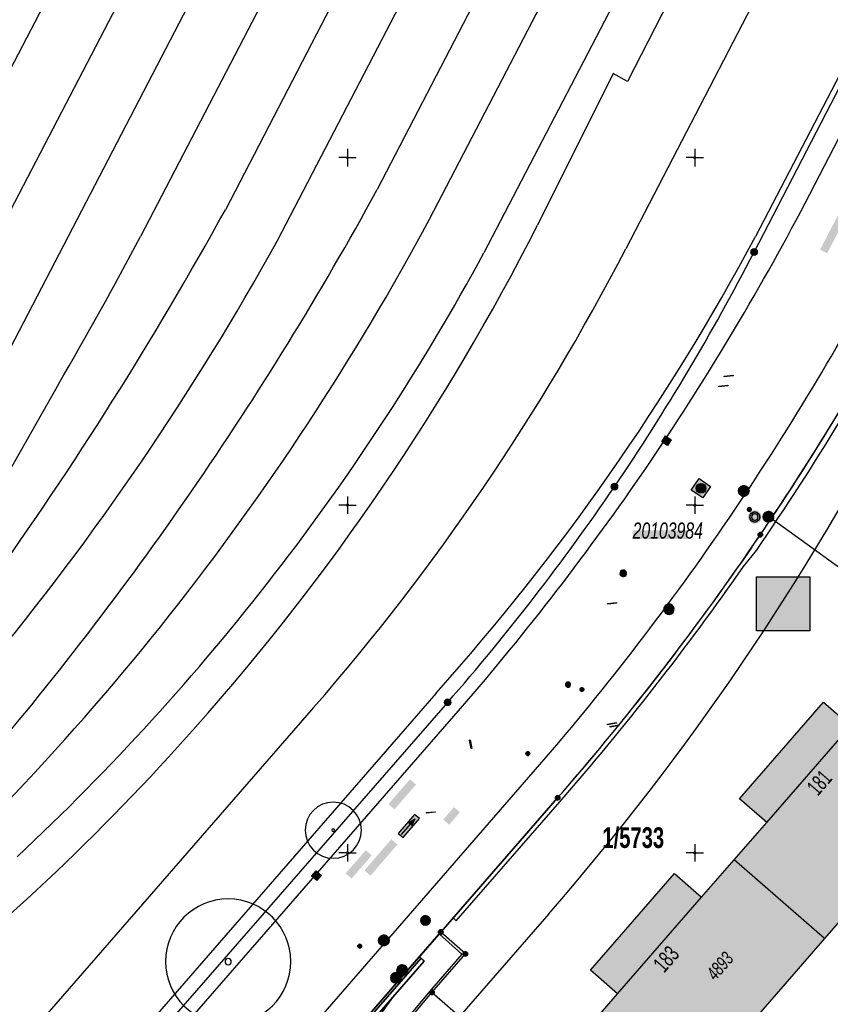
# Model space of a CAD drawing. Header units: metres. Extents: x 2695560 to 2696939, y 1260529 to 1262050.
# Tile 90 of 256: x 2696252 to 2696311, y 1260614 to 1260685. Entities that reach past the tile are written whole.
import ezdxf

# ---------------------------------------------------------------- set-up
doc = ezdxf.new("R2010")
doc.units = ezdxf.units.M
doc.linetypes.add('AUSGEZOGEN', pattern=[0])
for name, color, linetype in [('XR$1$AV_Flächen (EO)', 7, 'AUSGEZOGEN'), ('XR$1$AV_Gebäudeflächen (BB)', 7, 'AUSGEZOGEN'), ('XR$1$AV_Grenzpunkte', 7, 'AUSGEZOGEN'), ('XR$1$AV_Grundstück-Nr.', 7, 'AUSGEZOGEN'), ('XR$1$AV_Haus-Nr.', 7, 'AUSGEZOGEN'), ('XR$1$AV_Koordinatennetzpunkte', 7, 'AUSGEZOGEN'), ('XR$1$AV_Lagefixpunkt-Nr.', 7, 'AUSGEZOGEN'), ('XR$1$AV_Lagefixpunkte', 7, 'AUSGEZOGEN'), ('XR$1$AV_Linien (BB)', 7, 'AUSGEZOGEN'), ('XR$1$AV_Linien (EO)', 7, 'AUSGEZOGEN'), ('XR$1$AV_Versicherung-Nr.', 7, 'AUSGEZOGEN'), ('XR$1$AV_Waldflächen', 7, 'AUSGEZOGEN'), ('XR$1$AW_LK_Einlaufschacht alt', 24, 'AUSGEZOGEN'), ('XR$1$AW_LK_Schachtdeckel', 24, 'AUSGEZOGEN'), ('XR$1$AW_LK_Zwischenpunkt', 24, 'AUSGEZOGEN'), ('XR$1$EW_LK_Bauwerk', 1, 'AUSGEZOGEN'), ('XR$1$EW_LK_Knoten', 1, 'AUSGEZOGEN'), ('XR$1$GA_LK_Rohrleitungsteil', 32, 'AUSGEZOGEN'), ('XR$1$GR_Baum', 94, 'AUSGEZOGEN'), ('XR$1$Liegenschaftsgrenzen', 7, 'AUSGEZOGEN'), ('XR$1$PFAV', 255, 'AUSGEZOGEN'), ('XR$1$PFAW', 255, 'AUSGEZOGEN'), ('XR$1$PFEW', 255, 'AUSGEZOGEN'), ('XR$1$PFWA', 255, 'AUSGEZOGEN'), ('XR$1$RAEW', 8, 'AUSGEZOGEN'), ('XR$1$RP_Abstandslinie', 7, 'AUSGEZOGEN'), ('XR$1$WA_LK_Absperrarmatur', 171, 'AUSGEZOGEN'), ('XR$1$WA_LK_Hydrant', 171, 'AUSGEZOGEN'), ('XR$1$WA_LK_Rohrleitungsteil', 171, 'AUSGEZOGEN')]:
    doc.layers.add(name, color=color, linetype=linetype)
doc.styles.add('ARIAL', font='arial.ttf')

# ---------------------------------------------------------------- blocks, each defined once
blk = doc.blocks.new('COMPLEXOBJECT_34')
at = {"layer": 'XR$1$AV_Linien (BB)', "color": 7, "linetype": 'AUSGEZOGEN', "transparency": 33554687}
blk.add_line((6281.385, 10636.491), (6251.595, 10602.222), dxfattribs=at)
blk.add_lwpolyline([(6328.453, 10715.707), (6321.08, 10701.459), (6304.361, 10669.328)], dxfattribs=at)
blk.add_arc((6155.881, 10748.762), 168.392, 318.18525, 331.8539, dxfattribs=at)
blk = doc.blocks.new('COMPLEXOBJECT_188')
at = {"layer": 'XR$1$AV_Linien (BB)', "color": 7, "linetype": 'AUSGEZOGEN', "transparency": 33554687}
blk.add_lwpolyline([(6281.591, 10619.165), (6281.71, 10619.3), (6290.12, 10628.95)], dxfattribs=at)
for centre, radius, start, end in [((6139.857, 10759.932), 199.327, 326.19751, 331.94771), ((6159.054, 10746.663), 175.994, 325.85503, 326.31011), ((6139.245, 10760.322), 200.055, 318.95279, 325.80186)]:
    blk.add_arc(centre, radius, start, end, dxfattribs=at)
blk = doc.blocks.new('COMPLEXOBJECT_196')
at = {"layer": 'XR$1$AV_Linien (BB)', "color": 7, "linetype": 'AUSGEZOGEN', "transparency": 33554687}
blk.add_line((6253.43, 10601.263), (6283.142, 10635.387), dxfattribs=at)
blk.add_lwpolyline([(6307.931, 10671.737), (6322.854, 10700.536), (6330.439, 10715.192)], dxfattribs=at)
for centre, radius, start, end in [((6139.11, 10760.226), 190.607, 325.66601, 332.33827), ((6139.12, 10760.243), 190.608, 319.07739, 325.6603)]:
    blk.add_arc(centre, radius, start, end, dxfattribs=at)
blk = doc.blocks.new('COMPLEXOBJECT_266')
at = {"layer": 'XR$1$AV_Linien (BB)', "color": 7, "linetype": 'AUSGEZOGEN', "transparency": 33554687}
blk.add_lwpolyline([(6316.395, 10721.962), (6295.14, 10680.469), (6294.128, 10681.042), (6288.675, 10670.141)], dxfattribs=at)
for centre, radius, start, end in [((6135.648, 10747.979), 171.686, 318.41591, 333.03958), ((6135.647, 10747.992), 171.695, 308.12751, 318.41288)]:
    blk.add_arc(centre, radius, start, end, dxfattribs=at)
blk = doc.blocks.new('COMPLEXOBJECT_273')
at = {"layer": 'XR$1$AV_Linien (BB)', "color": 7, "linetype": 'AUSGEZOGEN', "transparency": 33554687}
blk.add_line((6259.793, 10597.938), (6288.849, 10631.345), dxfattribs=at)
for centre, radius, start, end in [((6139.253, 10760.279), 197.491, 325.72808, 332.13334), ((6139.1, 10760.383), 197.676, 319.24875, 325.72821)]:
    blk.add_arc(centre, radius, start, end, dxfattribs=at)
blk = doc.blocks.new('COMPLEXOBJECT_929')
at = {"layer": 'XR$1$AV_Flächen (EO)', "color": 7, "linetype": 'AUSGEZOGEN', "transparency": 33554687}
for p, q in [((6316.12, 10666.005), (6315.767, 10666.193)), ((6304.091, 10646.975), (6303.258, 10645.773)), ((6303.504, 10645.602), (6304.42, 10646.749)), ((6290.12, 10628.95), (6282.593, 10620.313))]:
    blk.add_line(p, q, dxfattribs=at)
blk.add_lwpolyline([(6282.593, 10620.313), (6282.819, 10620.116), (6290.273, 10628.669)], dxfattribs=at)
for centre, radius, start, end in [((6139.066, 10760.393), 200.242, 325.50019, 331.93781), ((6139.19, 10760.326), 200.501, 325.49594, 331.9381), ((6140.27, 10759.518), 198.754, 318.93365, 325.08991), ((6140.561, 10759.286), 198.682, 318.89683, 325.09691)]:
    blk.add_arc(centre, radius, start, end, dxfattribs=at)
blk = doc.blocks.new('COMPLEXOBJECT_974')
at = {"layer": 'XR$1$AV_Linien (EO)', "color": 7, "linetype": 'AUSGEZOGEN', "transparency": 33554687}
blk.add_line((6290.077, 10746.761), (6237.503, 10645.808), dxfattribs=at)
blk = doc.blocks.new('COMPLEXOBJECT_984')
at = {"layer": 'XR$1$AV_Linien (EO)', "color": 7, "linetype": 'AUSGEZOGEN', "transparency": 33554687}
blk.add_line((6280.898, 10670.571), (6313.499, 10733.318), dxfattribs=at)
blk.add_arc((6110.874, 10761.858), 192.981, 311.51517, 331.76834, dxfattribs=at)
blk = doc.blocks.new('COMPLEXOBJECT_995')
at = {"layer": 'XR$1$AV_Linien (EO)', "color": 7, "linetype": 'AUSGEZOGEN', "transparency": 33554687}
blk.add_line((6317.542, 10731.082), (6284.819, 10668.148), dxfattribs=at)
blk.add_arc((6134.476, 10749.724), 171.049, 313.04642, 331.51593, dxfattribs=at)
blk = doc.blocks.new('COMPLEXOBJECT_996')
at = {"layer": 'XR$1$AV_Linien (EO)', "color": 7, "linetype": 'AUSGEZOGEN', "transparency": 33554687}
blk.add_line((6309.697, 10735.444), (6277.138, 10672.708), dxfattribs=at)
blk.add_arc((6061.789, 10790.324), 245.375, 319.4326, 331.35807, dxfattribs=at)
blk = doc.blocks.new('COMPLEXOBJECT_1000')
at = {"layer": 'XR$1$AV_Linien (EO)', "color": 7, "linetype": 'AUSGEZOGEN', "transparency": 33554687}
blk.add_line((6269.962, 10669.038), (6305.656, 10737.727), dxfattribs=at)
blk.add_arc((6094.819, 10765.88), 200.134, 320.3405, 331.06042, dxfattribs=at)
blk = doc.blocks.new('COMPLEXOBJECT_1006')
at = {"layer": 'XR$1$AV_Linien (EO)', "color": 7, "linetype": 'AUSGEZOGEN', "transparency": 33554687}
blk.add_line((6243.887, 10648.137), (6293.95, 10744.481), dxfattribs=at)
blk = doc.blocks.new('COMPLEXOBJECT_1008')
at = {"layer": 'XR$1$AV_Linien (EO)', "color": 7, "linetype": 'AUSGEZOGEN', "transparency": 33554687}
blk.add_line((6301.831, 10739.911), (6266.215, 10671.254), dxfattribs=at)
blk.add_arc((6025.731, 10803.992), 274.685, 324.42742, 331.10307, dxfattribs=at)
blk = doc.blocks.new('COMPLEXOBJECT_1028')
at = {"layer": 'XR$1$AV_Linien (EO)', "color": 7, "linetype": 'AUSGEZOGEN', "transparency": 33554687}
for p, q in [((6297.924, 10742.165), (6260.111, 10669.322)), ((6254.209, 10658.717), (6233.874, 10622.971))]:
    blk.add_line(p, q, dxfattribs=at)
blk.add_arc((5970.853, 10823.358), 327.716, 329.84174, 331.96377, dxfattribs=at)
blk = doc.blocks.new('COMPLEXOBJECT_1317')
at = {"layer": 'XR$1$Liegenschaftsgrenzen', "color": 7, "linetype": 'AUSGEZOGEN', "transparency": 33554687}
blk.add_line((6252.518, 10601.74), (6282.21, 10635.82), dxfattribs=at)
blk.add_lwpolyline([(6304.26, 10668.21), (6332.87, 10723.44), (6340.47, 10737.28)], dxfattribs=at)
for centre, radius, start, end in [((6158.016, 10743.849), 164.647, 325.81109, 332.65154), ((6158.228, 10744.142), 164.636, 318.85675, 325.68541)]:
    blk.add_arc(centre, radius, start, end, dxfattribs=at)
blk = doc.blocks.new('COMPLEXOBJECT_1325')
at = {"layer": 'XR$1$Liegenschaftsgrenzen', "color": 7, "linetype": 'AUSGEZOGEN', "transparency": 33554687}
blk.add_line((6325.37, 10684.69), (6316.9, 10668.35), dxfattribs=at)
blk.add_arc((6139.304, 10760.263), 199.971, 326.2069, 332.63665, dxfattribs=at)
blk = doc.blocks.new('COMPLEXOBJECT_1326')
at = {"layer": 'XR$1$Liegenschaftsgrenzen', "color": 7, "linetype": 'AUSGEZOGEN', "transparency": 33554687}
blk.add_line((6290.12, 10628.95), (6281.71, 10619.3), dxfattribs=at)
for centre, radius, start, end in [((6159.054, 10746.663), 175.994, 325.85503, 326.31011), ((6139.245, 10760.322), 200.055, 318.95279, 325.80186)]:
    blk.add_arc(centre, radius, start, end, dxfattribs=at)
blk = doc.blocks.new('BWAV1')
at = {"layer": 'XR$1$PFAV', "transparency": 33554687}
blk.add_hatch(color=7, dxfattribs=at).paths.add_polyline_path([(0.67, 0), (0.656, 0.135), (0.616, 0.264), (0.55, 0.383), (0.462, 0.486), (0.354, 0.569), (0.233, 0.628), (0.101, 0.662), (-0.034, 0.669), (-0.168, 0.649), (-0.295, 0.602), (-0.41, 0.53), (-0.508, 0.436), (-0.586, 0.325), (-0.639, 0.201), (-0.667, 0.068), (-0.667, -0.068), (-0.639, -0.201), (-0.586, -0.325), (-0.508, -0.436), (-0.41, -0.53), (-0.295, -0.602), (-0.168, -0.649), (-0.034, -0.669), (0.101, -0.662), (0.233, -0.628), (0.354, -0.569), (0.462, -0.486), (0.55, -0.383), (0.616, -0.264), (0.656, -0.135)])
at = {"color": 7, "transparency": 33554687}
for radius, start, end in [(0.5, 91.19481, 268.80519), (0.326, 91.19481, 268.80519), (0.5, 268.80519, 91.19481), (0.326, 268.80519, 91.19481)]:
    blk.add_arc((0, 0), radius, start, end, dxfattribs=at)
at = {"layer": 'XR$1$PFAV', "transparency": 33554687}
blk.add_circle((0, 0), 0.5, dxfattribs=at)
blk = doc.blocks.new('BAV15')
at = {"layer": 'XR$1$PFAV', "transparency": 33554687}
blk.add_hatch(color=7, dxfattribs=at).paths.add_polyline_path([(0.5, 0), (0.49, 0.1), (0.46, 0.2), (0.41, 0.29), (0.34, 0.36), (0.26, 0.42), (0.17, 0.47), (0.08, 0.49), (-0.03, 0.5), (-0.13, 0.48), (-0.22, 0.45), (-0.31, 0.4), (-0.38, 0.33), (-0.44, 0.24), (-0.48, 0.15), (-0.5, 0.05), (-0.5, -0.05), (-0.48, -0.15), (-0.44, -0.24), (-0.38, -0.33), (-0.31, -0.4), (-0.22, -0.45), (-0.13, -0.48), (-0.03, -0.5), (0.08, -0.49), (0.17, -0.47), (0.26, -0.42), (0.34, -0.36), (0.41, -0.29), (0.46, -0.2), (0.49, -0.1)])
at = {"color": 7, "transparency": 33554687}
for start, end in [(90, 270), (270, 90)]:
    blk.add_arc((0, 0), 0.5, start, end, dxfattribs=at)
at = {"layer": 'XR$1$PFAV', "transparency": 33554687}
blk.add_circle((0, 0), 0.5, dxfattribs=at)
blk = doc.blocks.new('BAV2041')
at = {"color": 7, "transparency": 33554687}
for p, q in [((-0.05, 0), (-0.5, 0)), ((0, 0.5), (0, 0.05)), ((0.05, 0), (0.5, 0)), ((0, -0.05), (0, -0.5))]:
    blk.add_line(p, q, dxfattribs=at)
blk.add_circle((0, 0), 0.05, dxfattribs=at)
for start, end in [(90, 270), (270, 90)]:
    blk.add_arc((0, 0), 0.05, start, end, dxfattribs=at)
blk = doc.blocks.new('COMPLEXOBJECT_1463')
at = {"layer": 'XR$1$RP_Abstandslinie', "color": 7, "linetype": 'AUSGEZOGEN', "transparency": 33554687}
blk.add_line((6289.49, 10620.619), (6266.622, 10594.369), dxfattribs=at)
blk.add_arc((6145.458, 10746.097), 191.023, 318.93823, 332.58209, dxfattribs=at)
blk = doc.blocks.new('COMPLEXOBJECT_1464')
at = {"layer": 'XR$1$RP_Abstandslinie', "color": 7, "linetype": 'AUSGEZOGEN', "transparency": 33554687}
for p, q in [((6320.138, 10716.861), (6295.024, 10668.443)), ((6272.565, 10635.444), (6246.116, 10605.085))]:
    blk.add_line(p, q, dxfattribs=at)
blk.add_arc((6145.895, 10745.798), 167.998, 318.93802, 332.58385, dxfattribs=at)
blk = doc.blocks.new('WBGR1')
at = {"color": 94, "transparency": 33554687}
for radius, start, end in [(1, 90, 270), (1, 270, 90), (0.05, 90, 270), (0.05, 270, 90)]:
    blk.add_arc((0, 0), radius, start, end, dxfattribs=at)
blk = doc.blocks.new('BAW2089')
at = {"layer": 'XR$1$PFAW', "transparency": 33554687}
blk.add_hatch(color=7, dxfattribs=at).paths.add_polyline_path([(-0.5, 0.5), (-0.5, -0.5), (0.5, -0.5), (0.5, 0.5)])
at = {"transparency": 33554687}
blk.add_lwpolyline([(-0.5, 0.5), (0.5, 0.5), (0.5, -0.5), (-0.5, -0.5), (-0.5, 0.5)], close=True, dxfattribs=at)
at = {"layer": 'XR$1$PFAW', "transparency": 33554687}
blk.add_lwpolyline([(-0.5, 0.5), (0.5, 0.5), (0.5, -0.5), (-0.5, -0.5), (-0.5, 0.5)], close=True, dxfattribs=at)
blk = doc.blocks.new('BAW2098')
at = {"true_color": 0x000000, "transparency": 33554687}
blk.add_hatch(color=18, dxfattribs=at).paths.add_polyline_path([(0.66, 0.26), (0.66, 0.06), (1, 0.16)])
at = {"layer": 'XR$1$PFAW', "transparency": 33554687}
blk.add_hatch(color=7, dxfattribs=at).paths.add_polyline_path([(-0.05, 0.01), (1.15, 0.01), (1.15, 0.31), (-0.05, 0.31)])
at = {"transparency": 33554687}
for p, q in [((0, 0.16), (0.66, 0.16)), ((0.66, 0.26), (1, 0.16)), ((0.66, 0.26), (1, 0.16)), ((0.66, 0.06), (0.66, 0.26)), ((0.66, 0.06), (1, 0.16)), ((1, 0.16), (0.66, 0.06))]:
    blk.add_line(p, q, dxfattribs=at)
blk.add_lwpolyline([(0.66, 0.26), (1, 0.16), (0.66, 0.06), (0.66, 0.26)], close=True, dxfattribs=at)
at = {"layer": 'XR$1$PFAW', "transparency": 33554687}
blk.add_lwpolyline([(-0.05, 0.01), (1.15, 0.01), (1.15, 0.31), (-0.05, 0.31), (-0.05, 0.01)], close=True, dxfattribs=at)
blk = doc.blocks.new('BAW2092')
at = {"true_color": 0x000000, "transparency": 33554687}
blk.add_hatch(color=18, dxfattribs=at).paths.add_polyline_path([(-0.03, 0.5), (-0.03, -0.5), (0.03, -0.5), (0.03, 0.5)])
at = {"transparency": 33554687}
blk.add_lwpolyline([(-0.03, 0.5), (0.03, 0.5), (0.03, -0.5), (-0.03, -0.5), (-0.03, 0.5)], close=True, dxfattribs=at)
blk = doc.blocks.new('BAW2087')
at = {"lineweight": 25, "true_color": 0x000000, "transparency": 33554687}
h = blk.add_hatch(color=18, dxfattribs=at)
h.paths.add_polyline_path([(-0.5, 0.5), (-0.5, -0.5), (0.5, -0.5), (0.5, 0.5)])
h.paths.add_polyline_path([(0.337, -0.069), (0.316, -0.136), (0.282, -0.196), (0.237, -0.249), (0.182, -0.292), (0.119, -0.322), (0.052, -0.34), (-0.017, -0.343), (-0.086, -0.333), (-0.151, -0.309), (-0.21, -0.272), (-0.261, -0.224), (-0.301, -0.167), (-0.328, -0.103), (-0.342, -0.035), (-0.342, 0.035), (-0.328, 0.103), (-0.301, 0.167), (-0.261, 0.224), (-0.21, 0.272), (-0.151, 0.309), (-0.086, 0.333), (-0.017, 0.343), (0.052, 0.34), (0.119, 0.322), (0.182, 0.292), (0.237, 0.249), (0.282, 0.196), (0.316, 0.136), (0.337, 0.069), (0.344, 0)], flags=16)
at = {"layer": 'XR$1$PFAW', "lineweight": 25, "transparency": 33554687}
blk.add_hatch(color=7, dxfattribs=at).paths.add_polyline_path([(0.344, 0), (0.337, 0.069), (0.316, 0.136), (0.282, 0.196), (0.237, 0.249), (0.182, 0.292), (0.119, 0.322), (0.052, 0.34), (-0.017, 0.343), (-0.086, 0.333), (-0.151, 0.309), (-0.21, 0.272), (-0.261, 0.224), (-0.301, 0.167), (-0.328, 0.103), (-0.342, 0.035), (-0.342, -0.035), (-0.328, -0.103), (-0.301, -0.167), (-0.261, -0.224), (-0.21, -0.272), (-0.151, -0.309), (-0.086, -0.333), (-0.017, -0.343), (0.052, -0.34), (0.119, -0.322), (0.182, -0.292), (0.237, -0.249), (0.282, -0.196), (0.316, -0.136), (0.337, -0.069)])
at = {"lineweight": 25, "transparency": 33554687}
for p, q in [((-0.5, 0.5, 0.993), (0.5, 0.5, 0.993)), ((-0.5, -0.5, 0.993), (-0.5, 0.5, 0.993)), ((0.5, 0.5, 0.993), (0.5, -0.5, 0.993)), ((0.5, -0.5, 0.993), (-0.5, -0.5, 0.993))]:
    blk.add_line(p, q, dxfattribs=at)
blk.add_circle((0, 0), 0.344, dxfattribs=at)
at = {"layer": 'XR$1$PFAW', "lineweight": 25, "transparency": 33554687}
blk.add_line((-0.5, 0.5), (0.5, 0.5), dxfattribs=at)
at = {"layer": 'XR$1$PFAW', "color": 31, "lineweight": 25, "transparency": 33554687}
for p, q in [((-0.5, -0.5), (-0.5, 0.5)), ((0.5, 0.5), (0.5, -0.5)), ((0.5, -0.5), (-0.5, -0.5))]:
    blk.add_line(p, q, dxfattribs=at)
at = {"layer": 'XR$1$PFAW', "lineweight": 25, "transparency": 33554687}
blk.add_circle((0, 0), 0.344, dxfattribs=at)
blk = doc.blocks.new('BAW2088')
at = {"layer": 'XR$1$PFAW', "transparency": 33554687}
blk.add_hatch(color=253, dxfattribs=at).paths.add_polyline_path([(0.51, 0), (0.5, 0.101), (0.47, 0.197), (0.421, 0.286), (0.355, 0.362), (0.275, 0.424), (0.184, 0.469), (0.086, 0.494), (-0.015, 0.499), (-0.115, 0.484), (-0.21, 0.449), (-0.296, 0.395), (-0.369, 0.326), (-0.427, 0.243), (-0.467, 0.15), (-0.487, 0.051), (-0.487, -0.051), (-0.467, -0.15), (-0.427, -0.243), (-0.369, -0.326), (-0.296, -0.395), (-0.21, -0.449), (-0.115, -0.484), (-0.015, -0.499), (0.086, -0.494), (0.184, -0.469), (0.275, -0.424), (0.355, -0.362), (0.421, -0.286), (0.47, -0.197), (0.5, -0.101)])
at = {"transparency": 33554687}
for start, end in [(91.19481, 268.80519), (268.80519, 91.19481)]:
    blk.add_arc((0.01, 0), 0.5, start, end, dxfattribs=at)
at = {"layer": 'XR$1$PFAW', "transparency": 33554687}
blk.add_circle((0.01, 0), 0.5, dxfattribs=at)
blk = doc.blocks.new('BWA2013')
at = {"true_color": 0x000000, "transparency": 33554687}
blk.add_hatch(color=18, dxfattribs=at).paths.add_polyline_path([(-0.29, -0.41), (0.35, 0.36), (0.29, 0.41), (-0.35, -0.36)])
at = {"transparency": 33554687}
blk.add_lwpolyline([(-0.29, -0.41), (-0.35, -0.36), (0.29, 0.41), (0.35, 0.36), (-0.29, -0.41)], close=True, dxfattribs=at)
blk = doc.blocks.new('BWA2009')
at = {"true_color": 0x000000, "transparency": 33554687}
blk.add_hatch(color=18, dxfattribs=at).paths.add_polyline_path([(0.333, 0), (0.327, 0.067), (0.306, 0.131), (0.274, 0.19), (0.23, 0.242), (0.176, 0.283), (0.116, 0.313), (0.05, 0.329), (-0.017, 0.333), (-0.084, 0.323), (-0.147, 0.299), (-0.204, 0.264), (-0.253, 0.217), (-0.291, 0.162), (-0.318, 0.1), (-0.332, 0.034), (-0.332, -0.034), (-0.318, -0.1), (-0.291, -0.162), (-0.253, -0.217), (-0.204, -0.264), (-0.147, -0.299), (-0.084, -0.323), (-0.017, -0.333), (0.05, -0.329), (0.116, -0.313), (0.176, -0.283), (0.23, -0.242), (0.274, -0.19), (0.306, -0.131), (0.327, -0.067)])
at = {"layer": 'XR$1$PFWA', "transparency": 33554687}
blk.add_hatch(color=7, dxfattribs=at).paths.add_polyline_path([(0.5, 0), (0.49, 0.101), (0.459, 0.197), (0.41, 0.286), (0.344, 0.362), (0.264, 0.424), (0.174, 0.469), (0.076, 0.494), (-0.025, 0.499), (-0.125, 0.484), (-0.22, 0.449), (-0.306, 0.395), (-0.379, 0.326), (-0.437, 0.243), (-0.477, 0.15), (-0.497, 0.051), (-0.497, -0.051), (-0.477, -0.15), (-0.437, -0.243), (-0.379, -0.326), (-0.306, -0.395), (-0.22, -0.449), (-0.125, -0.484), (-0.025, -0.499), (0.076, -0.494), (0.174, -0.469), (0.264, -0.424), (0.344, -0.362), (0.41, -0.286), (0.459, -0.197), (0.49, -0.101)])
at = {"transparency": 33554687}
blk.add_circle((0, 0), 0.333, dxfattribs=at)
for start, end in [(90, 180), (180, 270), (0, 90), (270, 0)]:
    blk.add_arc((0, 0), 0.5, start, end, dxfattribs=at)
at = {"layer": 'XR$1$PFWA', "transparency": 33554687}
blk.add_circle((0, 0), 0.5, dxfattribs=at)
blk = doc.blocks.new('BWA957')
at = {"true_color": 0x000000, "transparency": 33554687}
blk.add_hatch(color=18, dxfattribs=at).paths.add_polyline_path([(0.5, 0), (0.49, 0.101), (0.459, 0.197), (0.41, 0.286), (0.344, 0.362), (0.264, 0.424), (0.174, 0.469), (0.076, 0.494), (-0.025, 0.499), (-0.125, 0.484), (-0.22, 0.449), (-0.306, 0.395), (-0.379, 0.326), (-0.437, 0.243), (-0.477, 0.15), (-0.497, 0.051), (-0.497, -0.051), (-0.477, -0.15), (-0.437, -0.243), (-0.379, -0.326), (-0.306, -0.395), (-0.22, -0.449), (-0.125, -0.484), (-0.025, -0.499), (0.076, -0.494), (0.174, -0.469), (0.264, -0.424), (0.344, -0.362), (0.41, -0.286), (0.459, -0.197), (0.49, -0.101)])
at = {"transparency": 33554687}
for start, end in [(90, 180), (180, 270), (0, 90), (270, 0)]:
    blk.add_arc((0, 0), 0.5, start, end, dxfattribs=at)
blk = doc.blocks.new('BWA965')
at = {"layer": 'XR$1$PFWA', "transparency": 33554687}
blk.add_hatch(color=7, dxfattribs=at).paths.add_polyline_path([(0, 0.5), (-0.05, 0.5), (-0.1, 0.49), (-0.15, 0.48), (-0.2, 0.46), (-0.24, 0.44), (-0.29, 0.41), (-0.33, 0.38), (-0.36, 0.34), (-0.4, 0.31), (-0.42, 0.26), (-0.45, 0.22), (-0.47, 0.17), (-0.48, 0.13), (-0.49, 0.08), (-0.5, 0.03), (-0.5, -0.03), (-0.49, -0.08), (-0.48, -0.13), (-0.47, -0.17), (-0.45, -0.22), (-0.42, -0.26), (-0.4, -0.31), (-0.36, -0.34), (-0.33, -0.38), (-0.29, -0.41), (-0.24, -0.44), (-0.2, -0.46), (-0.15, -0.48), (-0.1, -0.49), (-0.05, -0.5), (0, -0.5), (0.05, -0.5), (0.1, -0.49), (0.15, -0.48), (0.2, -0.46), (0.24, -0.44), (0.29, -0.41), (0.33, -0.38), (0.36, -0.34), (0.4, -0.31), (0.42, -0.26), (0.45, -0.22), (0.47, -0.17), (0.48, -0.13), (0.49, -0.08), (0.5, -0.03), (0.5, 0.03), (0.49, 0.08), (0.48, 0.13), (0.47, 0.17), (0.45, 0.22), (0.42, 0.26), (0.4, 0.31), (0.36, 0.34), (0.33, 0.38), (0.29, 0.41), (0.24, 0.44), (0.2, 0.46), (0.15, 0.48), (0.1, 0.49), (0.05, 0.5)])
at = {"transparency": 33554687}
blk.add_line((0, 0.5), (0, -0.5), dxfattribs=at)
for start, end in [(90, 270), (270, 90)]:
    blk.add_arc((0, 0), 0.5, start, end, dxfattribs=at)
blk = doc.blocks.new('BGA2013')
at = {"transparency": 33554687}
blk.add_hatch(color=36, dxfattribs=at).paths.add_polyline_path([(-0.29, -0.41), (0.35, 0.36), (0.29, 0.41), (-0.35, -0.36)])
at = {"color": 32, "transparency": 33554687}
blk.add_lwpolyline([(-0.29, -0.41), (-0.35, -0.36), (0.29, 0.41), (0.35, 0.36), (-0.29, -0.41)], close=True, dxfattribs=at)
blk = doc.blocks.new('BEWLP2574')
at = {"layer": 'XR$1$PFEW', "transparency": 33554687}
blk.add_hatch(color=7, dxfattribs=at).paths.add_polyline_path([(-0.5, 0), (-0.5, -0.05), (-0.49, -0.1), (-0.48, -0.15), (-0.46, -0.2), (-0.44, -0.24), (-0.41, -0.29), (-0.38, -0.33), (-0.34, -0.36), (-0.31, -0.4), (-0.26, -0.42), (-0.22, -0.45), (-0.17, -0.47), (-0.13, -0.48), (-0.08, -0.49), (-0.03, -0.5), (0.03, -0.5), (0.08, -0.49), (0.13, -0.48), (0.17, -0.47), (0.22, -0.45), (0.26, -0.42), (0.31, -0.4), (0.34, -0.36), (0.38, -0.33), (0.41, -0.29), (0.44, -0.24), (0.46, -0.2), (0.48, -0.15), (0.49, -0.1), (0.5, -0.05), (0.5, 0), (0.5, 0.05), (0.49, 0.1), (0.48, 0.15), (0.46, 0.2), (0.44, 0.24), (0.41, 0.29), (0.38, 0.33), (0.34, 0.36), (0.31, 0.39), (0.26, 0.42), (0.22, 0.45), (0.17, 0.47), (0.13, 0.48), (0.08, 0.49), (0.03, 0.5), (-0.03, 0.5), (-0.08, 0.49), (-0.13, 0.48), (-0.17, 0.47), (-0.22, 0.45), (-0.26, 0.42), (-0.31, 0.39), (-0.34, 0.36), (-0.38, 0.33), (-0.41, 0.29), (-0.44, 0.24), (-0.46, 0.2), (-0.48, 0.15), (-0.49, 0.1), (-0.5, 0.05)])
at = {"color": 1, "transparency": 33554687}
for start, end in [(90, 180), (0, 90), (180, 270), (270, 0)]:
    blk.add_arc((0, 0), 0.5, start, end, dxfattribs=at)
at = {"layer": 'XR$1$PFEW', "transparency": 33554687}
blk.add_circle((0, 0), 0.5, dxfattribs=at)
blk = doc.blocks.new('BEWLP2549_S')
at = {"layer": 'XR$1$PFEW', "transparency": 33554687}
blk.add_hatch(color=7, dxfattribs=at).paths.add_polyline_path([(0.5, 0), (0.49, 0.101), (0.459, 0.197), (0.41, 0.286), (0.344, 0.362), (0.264, 0.424), (0.174, 0.469), (0.076, 0.494), (-0.025, 0.499), (-0.125, 0.484), (-0.22, 0.449), (-0.306, 0.395), (-0.379, 0.326), (-0.437, 0.243), (-0.477, 0.15), (-0.497, 0.051), (-0.497, -0.051), (-0.477, -0.15), (-0.437, -0.243), (-0.379, -0.326), (-0.306, -0.395), (-0.22, -0.449), (-0.125, -0.484), (-0.025, -0.499), (0.076, -0.494), (0.174, -0.469), (0.264, -0.424), (0.344, -0.362), (0.41, -0.286), (0.459, -0.197), (0.49, -0.101)])
at = {"color": 1, "transparency": 33554687}
for p, q in [((0.354, -0.354), (-0.354, 0.354)), ((-0.354, -0.354), (0.354, 0.354))]:
    blk.add_line(p, q, dxfattribs=at)
for start, end in [(91.38095, 268.61905), (268.61905, 91.38095)]:
    blk.add_arc((0, 0), 0.5, start, end, dxfattribs=at)
at = {"layer": 'XR$1$PFEW', "transparency": 33554687}
blk.add_circle((0, 0), 0.5, dxfattribs=at)
blk = doc.blocks.new('BEW957')
at = {"layer": 'XR$1$RAEW', "transparency": 33554687}
blk.add_hatch(color=1, dxfattribs=at).paths.add_polyline_path([(-0.5, 0), (-0.5, -0.05), (-0.49, -0.1), (-0.48, -0.15), (-0.46, -0.2), (-0.44, -0.24), (-0.41, -0.29), (-0.38, -0.33), (-0.34, -0.36), (-0.31, -0.4), (-0.26, -0.42), (-0.22, -0.45), (-0.17, -0.47), (-0.13, -0.48), (-0.08, -0.49), (-0.03, -0.5), (0.03, -0.5), (0.08, -0.49), (0.13, -0.48), (0.17, -0.47), (0.22, -0.45), (0.26, -0.42), (0.31, -0.4), (0.34, -0.36), (0.38, -0.33), (0.41, -0.29), (0.44, -0.24), (0.46, -0.2), (0.48, -0.15), (0.49, -0.1), (0.5, -0.05), (0.5, 0), (0.5, 0.05), (0.49, 0.1), (0.48, 0.15), (0.46, 0.2), (0.44, 0.24), (0.41, 0.29), (0.38, 0.33), (0.34, 0.36), (0.31, 0.4), (0.26, 0.42), (0.22, 0.45), (0.17, 0.47), (0.13, 0.48), (0.08, 0.49), (0.03, 0.5), (-0.03, 0.5), (-0.08, 0.49), (-0.13, 0.48), (-0.17, 0.47), (-0.22, 0.45), (-0.26, 0.42), (-0.31, 0.4), (-0.34, 0.36), (-0.38, 0.33), (-0.41, 0.29), (-0.44, 0.24), (-0.46, 0.2), (-0.48, 0.15), (-0.49, 0.1), (-0.5, 0.05)])
at = {"color": 1, "transparency": 33554687}
for start, end in [(90, 180), (180, 270), (0, 90), (270, 0)]:
    blk.add_arc((0, 0), 0.5, start, end, dxfattribs=at)
at = {"layer": 'XR$1$RAEW', "color": 1, "transparency": 33554687}
blk.add_circle((0, 0), 0.5, dxfattribs=at)

msp = doc.modelspace()

# ---------------------------------------------------------------- hatches: boundary and pattern name
at = {"transparency": 33554687}
for points in [[(2696309.975, 1260668.198), (2696310.486, 1260667.931), (2696311.857, 1260670.556), (2696311.347, 1260670.823)], [(2696296.488, 1260647.995), (2696296.488, 1260647.392), (2696300.389, 1260647.392), (2696300.389, 1260647.995)], [(2696305.393, 1260644.666), (2696305.393, 1260640.765), (2696309.247, 1260640.765), (2696309.247, 1260644.666)], [(2696278.918, 1260628.316), (2696279.354, 1260627.937), (2696280.904, 1260629.718), (2696280.468, 1260630.097)], [(2696282.858, 1260627.198), (2696283.287, 1260626.829), (2696284.06, 1260627.726), (2696283.631, 1260628.095)], [(2696277.191, 1260623.542), (2696277.627, 1260623.166), (2696279.562, 1260625.408), (2696279.126, 1260625.785)], [(2696275.839, 1260623.33), (2696276.267, 1260622.958), (2696277.717, 1260624.626), (2696277.289, 1260624.998)]]:
    msp.add_hatch(color=7, dxfattribs=at).paths.add_polyline_path(points)
at = {"layer": 'XR$1$AV_Gebäudeflächen (BB)', "true_color": 0xd2d2d2, "transparency": 33554687}
for points in [[(2696303.797, 1260624.307), (2696310.301, 1260618.65), (2696314.898, 1260623.936), (2696316.409, 1260625.673), (2696321.164, 1260631.14), (2696314.66, 1260636.797), (2696312.179, 1260633.944), (2696310.217, 1260635.651), (2696304.172, 1260628.7), (2696306.134, 1260626.994)], [(2696303.797, 1260624.307), (2696301.454, 1260621.613), (2696299.493, 1260623.319), (2696293.448, 1260616.368), (2696295.41, 1260614.662), (2696292.929, 1260611.81), (2696299.433, 1260606.153), (2696304.181, 1260611.613), (2696305.704, 1260613.364), (2696310.301, 1260618.65)]]:
    msp.add_hatch(color=254, dxfattribs=at).paths.add_polyline_path(points)
at = {"layer": 'XR$1$AV_Waldflächen', "transparency": 33554687}
h = msp.add_hatch(dxfattribs=at)
h.set_pattern_fill('MUSTER', scale=15000, style=0, pattern_type=2)
h.set_pattern_definition([(0, (2725855, 1291000), (15000, 15000), [15000, -15000]), (90, (2725855, 1291000), (-15000, 15000), [15000, -15000])])
h.paths.add_polyline_path([(2696239.035, 1260609.102), (2696252.565, 1260602.032), (2696282.355, 1260636.301), (2696283.215, 1260637.27), (2696284.068, 1260638.246), (2696284.913, 1260639.228), (2696285.751, 1260640.217), (2696286.581, 1260641.212), (2696287.403, 1260642.214), (2696288.218, 1260643.221), (2696289.025, 1260644.235), (2696289.824, 1260645.256), (2696290.615, 1260646.282), (2696291.398, 1260647.314), (2696292.173, 1260648.353), (2696292.941, 1260649.397), (2696293.7, 1260650.447), (2696294.451, 1260651.503), (2696295.194, 1260652.565), (2696295.929, 1260653.633), (2696296.655, 1260654.706), (2696297.373, 1260655.784), (2696298.083, 1260656.868), (2696298.785, 1260657.958), (2696299.478, 1260659.053), (2696300.162, 1260660.153), (2696300.839, 1260661.259), (2696301.506, 1260662.369), (2696302.165, 1260663.485), (2696302.816, 1260664.606), (2696303.458, 1260665.732), (2696304.091, 1260666.862), (2696304.715, 1260667.998), (2696305.331, 1260669.138), (2696322.05, 1260701.269), (2696329.423, 1260715.517), (2696327.376, 1260716.566), (2696317.365, 1260721.772), (2696296.11, 1260680.279), (2696295.098, 1260680.852), (2696289.645, 1260669.951), (2696288.999, 1260668.694), (2696288.343, 1260667.442), (2696287.676, 1260666.195), (2696286.999, 1260664.954), (2696286.312, 1260663.719), (2696285.615, 1260662.49), (2696284.907, 1260661.266), (2696284.19, 1260660.048), (2696283.463, 1260658.836), (2696282.725, 1260657.63), (2696281.978, 1260656.43), (2696281.221, 1260655.236), (2696280.454, 1260654.049), (2696279.677, 1260652.868), (2696278.891, 1260651.693), (2696278.095, 1260650.525), (2696277.289, 1260649.364), (2696276.474, 1260648.209), (2696275.65, 1260647.061), (2696274.816, 1260645.919), (2696273.972, 1260644.785), (2696273.12, 1260643.658), (2696272.258, 1260642.537), (2696271.386, 1260641.424), (2696270.506, 1260640.318), (2696269.617, 1260639.22), (2696268.718, 1260638.128), (2696267.811, 1260637.044), (2696266.895, 1260635.968), (2696265.97, 1260634.899), (2696265.036, 1260633.838), (2696264.374, 1260633.096), (2696263.708, 1260632.358), (2696263.037, 1260631.624), (2696262.362, 1260630.894), (2696261.683, 1260630.168), (2696261, 1260629.446), (2696260.312, 1260628.728), (2696259.621, 1260628.013), (2696258.925, 1260627.303), (2696258.225, 1260626.597), (2696257.521, 1260625.895), (2696256.813, 1260625.197), (2696256.101, 1260624.503), (2696255.385, 1260623.813), (2696254.665, 1260623.127), (2696253.941, 1260622.446), (2696253.213, 1260621.768), (2696252.482, 1260621.095), (2696251.746, 1260620.426), (2696251.006, 1260619.762), (2696250.263, 1260619.102), (2696249.516, 1260618.446), (2696248.765, 1260617.794), (2696248.01, 1260617.147), (2696247.252, 1260616.504), (2696246.49, 1260615.865), (2696245.724, 1260615.231), (2696244.954, 1260614.602), (2696244.181, 1260613.977), (2696243.404, 1260613.356), (2696242.624, 1260612.74)], flags=0)

# ---------------------------------------------------------------- linework, layer by layer
at = {"color": 24, "lineweight": -3, "transparency": 33554687}
msp.add_lwpolyline([(2696305.393, 1260644.666), (2696309.247, 1260644.666), (2696309.247, 1260640.765), (2696305.393, 1260640.765), (2696305.393, 1260644.666)], close=True, dxfattribs=at)
at = {"layer": 'XR$1$AV_Flächen (EO)', "color": 7, "linetype": 'AUSGEZOGEN', "transparency": 33554687}
msp.add_lwpolyline([(2696279.552, 1260611.796), (2696282.05, 1260614.77), (2696284.45, 1260617.55), (2696282.68, 1260619.11), (2696282.561, 1260618.975), (2696284.197, 1260617.532), (2696281.908, 1260614.881), (2696279.414, 1260611.912), (2696278.669, 1260610.998), (2696278.824, 1260610.872), (2696279.552, 1260611.796)], close=True, dxfattribs=at)
msp.add_lwpolyline([(2696263.472, 1260596.332), (2696281.492, 1260617.023), (2696281.266, 1260617.221), (2696263.199, 1260596.475)], dxfattribs=at)
at = {"layer": 'XR$1$AV_Linien (BB)', "color": 7, "linetype": 'AUSGEZOGEN', "transparency": 33554687}
for p, q in [((2696310.301, 1260618.65), (2696303.797, 1260624.307)), ((2696281.134, 1260617.335), (2696282.561, 1260618.975)), ((2696263.035, 1260596.561), (2696281.134, 1260617.335))]:
    msp.add_line(p, q, dxfattribs=at)
for points in [[(2696303.797, 1260624.307), (2696306.134, 1260626.994), (2696304.172, 1260628.7), (2696310.217, 1260635.651), (2696312.179, 1260633.944), (2696314.66, 1260636.797), (2696321.164, 1260631.14), (2696316.409, 1260625.673), (2696314.898, 1260623.936), (2696310.301, 1260618.65)], [(2696299.433, 1260606.153), (2696292.929, 1260611.81), (2696295.41, 1260614.662), (2696293.448, 1260616.368), (2696299.493, 1260623.319), (2696301.454, 1260621.613), (2696303.797, 1260624.307)], [(2696282.561, 1260618.975), (2696284.197, 1260617.532), (2696282.05, 1260615.032), (2696279.414, 1260611.912), (2696278.669, 1260610.998), (2696268.186, 1260596.644), (2696266.999, 1260594.489)], [(2696310.301, 1260618.65), (2696305.704, 1260613.364), (2696304.181, 1260611.613), (2696299.433, 1260606.153)], [(2696265.715, 1260595.16), (2696266.959, 1260597.395), (2696279.297, 1260614.503), (2696281.492, 1260617.023), (2696281.134, 1260617.335)]]:
    msp.add_lwpolyline(points, dxfattribs=at)
at = {"layer": 'XR$1$AV_Linien (EO)', "color": 7, "linetype": 'AUSGEZOGEN', "transparency": 33554687}
for p, q in [((2696219.439, 1260619.342), (2696287.077, 1260748.932)), ((2696306.134, 1260626.994), (2696312.179, 1260633.944)), ((2696295.41, 1260614.662), (2696301.454, 1260621.613))]:
    msp.add_line(p, q, dxfattribs=at)
msp.add_lwpolyline([(2696263.199, 1260596.475), (2696281.266, 1260617.221), (2696281.492, 1260617.023), (2696263.472, 1260596.332)], dxfattribs=at)
at = {"layer": 'XR$1$Liegenschaftsgrenzen', "color": 7, "linetype": 'AUSGEZOGEN', "transparency": 33554687}
for p, q in [((2696330.15, 1260631.74), (2696306.46, 1260648.85)), ((2696282.68, 1260619.11), (2696263.035, 1260596.561))]:
    msp.add_line(p, q, dxfattribs=at)
msp.add_lwpolyline([(2696300.98, 1260598.24), (2696282.05, 1260614.77), (2696284.45, 1260617.55), (2696282.68, 1260619.11)], dxfattribs=at)

# ---------------------------------------------------------------- block references
at = {"layer": 'XR$1$AV_Flächen (EO)', "color": 7, "linetype": 'AUSGEZOGEN', "lineweight": -3, "transparency": 33554687}
msp.add_blockref('COMPLEXOBJECT_929', (2690000.97, 1249999.81), dxfattribs=at)
at = {"layer": 'XR$1$AV_Grenzpunkte', "color": 7, "linetype": 'AUSGEZOGEN', "lineweight": -3, "transparency": 33554687}
for p, xscale, yscale in [((2696305.23, 1260668.02), 0.4549999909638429, 0.4549999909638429), ((2696295.18, 1260651.14), 0.4549999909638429, 0.4549999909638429), ((2696306.46, 1260648.85), 0.3249999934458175, 0.3249999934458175), ((2696305.68, 1260647.69), 0.3249999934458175, 0.3249999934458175), ((2696283.18, 1260635.63), 0.4549999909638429, 0.4549999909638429), ((2696291.09, 1260628.76), 0.3249999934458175, 0.3249999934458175), ((2696282.68, 1260619.11), 0.3249999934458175, 0.3249999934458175), ((2696284.45, 1260617.55), 0.3249999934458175, 0.3249999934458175), ((2696282.05, 1260614.77), 0.3249999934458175, 0.3249999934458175)]:
    msp.add_blockref('BAV15', p, dxfattribs=dict(at, xscale=xscale, yscale=yscale))
at = {"layer": 'XR$1$AV_Koordinatennetzpunkte', "color": 7, "linetype": 'AUSGEZOGEN', "lineweight": -3, "transparency": 33554687, "xscale": 1.25, "yscale": 1.25}
for p in [(2696275.97, 1260674.81), (2696300.97, 1260674.81), (2696275.97, 1260649.81), (2696300.97, 1260649.81), (2696275.97, 1260624.81), (2696300.97, 1260624.81)]:
    msp.add_blockref('BAV2041', p, dxfattribs=at)
at = {"layer": 'XR$1$AV_Lagefixpunkte', "color": 7, "linetype": 'AUSGEZOGEN', "lineweight": -3, "transparency": 33554687, "xscale": 0.7199999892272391, "yscale": 0.7199999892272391}
msp.add_blockref('BWAV1', (2696305.272, 1260648.964, 450.479), dxfattribs=at)
at = {"layer": 'XR$1$AV_Linien (BB)', "color": 7, "linetype": 'AUSGEZOGEN', "lineweight": -3, "transparency": 33554687}
for name in ['COMPLEXOBJECT_266', 'COMPLEXOBJECT_34', 'COMPLEXOBJECT_196', 'COMPLEXOBJECT_273', 'COMPLEXOBJECT_188']:
    msp.add_blockref(name, (2690000.97, 1249999.81), dxfattribs=at)
at = {"layer": 'XR$1$AV_Linien (EO)', "color": 7, "linetype": 'AUSGEZOGEN', "lineweight": -3, "transparency": 33554687}
for name in ['COMPLEXOBJECT_974', 'COMPLEXOBJECT_1006', 'COMPLEXOBJECT_1028', 'COMPLEXOBJECT_1008', 'COMPLEXOBJECT_1000', 'COMPLEXOBJECT_996', 'COMPLEXOBJECT_984', 'COMPLEXOBJECT_995']:
    msp.add_blockref(name, (2690000.97, 1249999.81), dxfattribs=at)
at = {"layer": 'XR$1$AW_LK_Einlaufschacht alt', "color": 24, "linetype": 'AUSGEZOGEN', "lineweight": -3, "transparency": 33554687, "xscale": 0.5000000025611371, "yscale": 0.5000000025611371, "rotation": 48.99975586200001}
msp.add_blockref('BAW2089', (2696273.745, 1260623.162), dxfattribs=at)
at = {"layer": 'XR$1$AW_LK_Schachtdeckel', "color": 24, "linetype": 'AUSGEZOGEN', "lineweight": -3, "transparency": 33554687}
for name, p, xscale, yscale, rotation in [('BAW2089', (2696298.924, 1260654.447), 0.5000000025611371, 0.5000000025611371, 57.655544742), ('BAW2088', (2696304.488, 1260650.85), 0.7578193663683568, 0.7578193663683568, 234.996749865), ('BAW2088', (2696278.592, 1260618.501), 0.7578193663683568, 0.7578193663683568, 144.942672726)]:
    msp.add_blockref(name, p, dxfattribs=dict(at, xscale=xscale, yscale=yscale, rotation=rotation))
at = {"layer": 'XR$1$AW_LK_Schachtdeckel', "color": 24, "linetype": 'AUSGEZOGEN', "lineweight": -3, "transparency": 33554687, "rotation": 55.38746643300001}
msp.add_blockref('BAW2087', (2696301.403, 1260651.029), dxfattribs=at)
at = {"layer": 'XR$1$AW_LK_Zwischenpunkt', "color": 24, "linetype": 'AUSGEZOGEN', "lineweight": -3, "transparency": 33554687}
for name, p, xscale, yscale, rotation in [('BAW2092', (2696295.02, 1260642.76), 0.6249999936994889, 0.6249999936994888, 276.7493824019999), ('BAW2092', (2696284.83, 1260632.62), 0.6249999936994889, 0.6249999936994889, 191.6461270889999), ('BAW2092', (2696281.97, 1260627.72), 0.6249999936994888, 0.6249999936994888, 275.573944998), ('BAW2098', (2696280.027, 1260625.962), 1.499999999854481, 1.499999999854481, 49.199462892)]:
    msp.add_blockref(name, p, dxfattribs=dict(at, xscale=xscale, yscale=yscale, rotation=rotation))
at = {"layer": 'XR$1$EW_LK_Bauwerk', "color": 1, "linetype": 'AUSGEZOGEN', "lineweight": -3, "transparency": 33554687, "xscale": 0.6874999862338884, "yscale": 0.6874999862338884}
msp.add_blockref('BEWLP2574', (2696281.581, 1260619.947), dxfattribs=at)
at = {"layer": 'XR$1$EW_LK_Knoten', "color": 1, "linetype": 'AUSGEZOGEN', "lineweight": -3, "transparency": 33554687, "xscale": 0.2749999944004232, "yscale": 0.2749999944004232}
for p in [(2696304.884, 1260649.505), (2696292.838, 1260636.56), (2696288.942, 1260631.946), (2696276.848, 1260618.094)]:
    msp.add_blockref('BEW957', p, dxfattribs=at)
at = {"layer": 'XR$1$EW_LK_Knoten', "color": 1, "linetype": 'AUSGEZOGEN', "lineweight": -3, "transparency": 33554687, "yscale": 0.7499999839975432}
for p, xscale, rotation in [((2696306.254, 1260648.984), 0.7499999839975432, 47.78910000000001), ((2696279.457, 1260615.827), 0.7499999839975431, 44.72190000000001)]:
    msp.add_blockref('BEWLP2549_S', p, dxfattribs=dict(at, xscale=xscale, rotation=rotation))
at = {"layer": 'XR$1$GA_LK_Rohrleitungsteil', "color": 32, "linetype": 'AUSGEZOGEN', "lineweight": -3, "transparency": 33554687, "xscale": 0.6499999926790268, "yscale": 0.6499999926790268, "rotation": 316.9836}
for p in [(2696303.396, 1260659.11), (2696303.019, 1260658.382)]:
    msp.add_blockref('BGA2013', p, dxfattribs=at)
at = {"layer": 'XR$1$GR_Baum', "color": 94, "linetype": 'AUSGEZOGEN', "lineweight": -3, "transparency": 33554687}
for p, xscale, yscale in [((2696274.948, 1260626.435), 2.020948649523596, 2.020948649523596), ((2696267.386, 1260616.986), 4.502395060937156, 4.502395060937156)]:
    msp.add_blockref('WBGR1', p, dxfattribs=dict(at, xscale=xscale, yscale=yscale))
at = {"layer": 'XR$1$Liegenschaftsgrenzen', "color": 7, "linetype": 'AUSGEZOGEN', "lineweight": -3, "transparency": 33554687}
for name in ['COMPLEXOBJECT_1317', 'COMPLEXOBJECT_1325', 'COMPLEXOBJECT_1326']:
    msp.add_blockref(name, (2690000.97, 1249999.81), dxfattribs=at)
at = {"layer": 'XR$1$RP_Abstandslinie', "color": 7, "linetype": 'AUSGEZOGEN', "lineweight": -3, "transparency": 33554687}
for name in ['COMPLEXOBJECT_1464', 'COMPLEXOBJECT_1463']:
    msp.add_blockref(name, (2690000.97, 1249999.81), dxfattribs=at)
at = {"layer": 'XR$1$WA_LK_Absperrarmatur', "color": 171, "linetype": 'AUSGEZOGEN', "lineweight": -3, "transparency": 33554687}
for p, xscale, yscale, rotation in [((2696295.81, 1260644.91), 0.4755282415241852, 0.4755282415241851, 141.887695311), ((2696291.84, 1260636.904), 0.3749999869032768, 0.3749999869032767, 318.380215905)]:
    msp.add_blockref('BWA965', p, dxfattribs=dict(at, xscale=xscale, yscale=yscale, rotation=rotation))
at = {"layer": 'XR$1$WA_LK_Hydrant', "color": 171, "linetype": 'AUSGEZOGEN', "lineweight": -3, "transparency": 33554687}
for name, p, xscale, yscale, rotation in [('BWA957', (2696299.1, 1260642.33), 0.7499999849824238, 0.7499999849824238, 141.8883056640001), ('BWA2009', (2696279.905, 1260616.369), 0.7499999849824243, 0.7499999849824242, 321.125488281)]:
    msp.add_blockref(name, p, dxfattribs=dict(at, xscale=xscale, yscale=yscale, rotation=rotation))
at = {"layer": 'XR$1$WA_LK_Rohrleitungsteil', "color": 171, "linetype": 'AUSGEZOGEN', "lineweight": -3, "transparency": 33554687, "xscale": 0.6499999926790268, "yscale": 0.6499999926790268}
for p, rotation in [((2696294.992, 1260634.104), 321.04935), ((2696295.179, 1260633.938), 321.049368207)]:
    msp.add_blockref('BWA2013', p, dxfattribs=dict(at, rotation=rotation))

# ---------------------------------------------------------------- texts
at = {"layer": 'XR$1$AV_Grundstück-Nr.', "color": 7, "transparency": 33554687, "insert": (2696296.534, 1260625.882), "char_height": 1.48491, "width": 4.98214, "attachment_point": 5, "style": 'ARIAL'}
msp.add_mtext('\\A1;{\\fArial|i0|b1;\\H1.484908;\\W0.700000;\\C7;1/5733}\\P', dxfattribs=at)
at = {"layer": 'XR$1$AV_Haus-Nr.', "color": 7, "transparency": 33554687, "char_height": 1.1621, "attachment_point": 2, "rotation": 48.987, "style": 'ARIAL'}
for s, insert, width in [('\\W0.62;181', (2696309.485, 1260630.244), 2.16334), ('\\W0.66;183', (2696298.457, 1260617.555), 2.24073)]:
    msp.add_mtext(s, dxfattribs=dict(at, insert=insert, width=width))
at = {"layer": 'XR$1$AV_Lagefixpunkt-Nr.', "color": 7, "transparency": 33554687, "insert": (2696296.488, 1260647.392), "char_height": 1.1621, "width": 5.50234, "attachment_point": 7, "style": 'ARIAL'}
msp.add_mtext('\\A1;{\\fArial|i1|b0;\\H1.162102;\\W0.700000;\\C7;20103984}\\P', dxfattribs=at)
at = {"layer": 'XR$1$AV_Versicherung-Nr.', "color": 7, "transparency": 33554687, "insert": (2696302.768, 1260616.668), "char_height": 0.96842, "width": 2.46457, "attachment_point": 5, "rotation": 48.987, "style": 'ARIAL'}
msp.add_mtext('\\A1;{\\fArial|i1|b0;\\H0.968418;\\W0.700000;\\C7;4893}\\P', dxfattribs=at)

doc.saveas('drawing.dxf')
